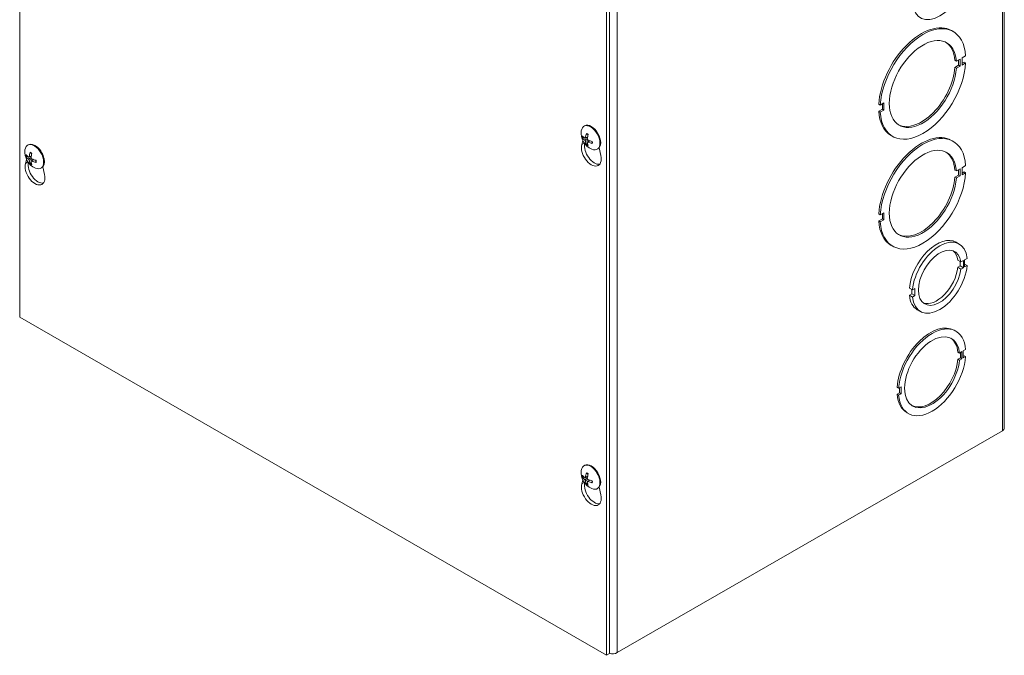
# Model space of a CAD drawing. Header units: inches. Extents: x 4 to 107, y 3 to 66.
# Tile 12 of 13: x 94 to 106, y 46 to 54. Entities that reach past the tile are written whole.
import ezdxf

# ---------------------------------------------------------------- set-up
doc = ezdxf.new("R2010")
doc.units = ezdxf.units.IN
doc.header["$LTSCALE"] = 6.5
doc.header["$MEASUREMENT"] = 0
doc.layers.add('Visible (ANSI)', color=7, linetype='Continuous', lineweight=5)
doc.layers.add('Visible Narrow (ANSI)', color=7, linetype='Continuous', lineweight=5)

msp = doc.modelspace()

# ---------------------------------------------------------------- linework, layer by layer
at = {"layer": 'Visible (ANSI)'}
for p, q in [((93.9314, 50.2477), (93.9314, 58.7502)), ((106.2692, 57.3607), (106.2692, 48.8582)), ((101.3236, 46.0349), (101.3236, 54.5374)), ((101.2853, 54.5154), (101.2853, 46.0129)), ((105.6088, 53.8363), (105.628, 53.8252)), ((105.6691, 53.454), (105.65, 53.465)), ((105.6691, 53.454), (105.7145, 53.4801)), ((105.6953, 53.4026), (105.6953, 53.4691)), ((105.7145, 53.4801), (105.7145, 53.3916)), ((105.7844, 53.5204), (105.7391, 53.4943)), ((105.7391, 53.4943), (105.7391, 53.4057)), ((105.7391, 53.4278), (105.7653, 53.4429)), ((105.7391, 53.4057), (105.7844, 53.4318)), ((105.7844, 53.4318), (105.7653, 53.4429)), ((105.65, 53.3765), (105.6953, 53.4026)), ((105.6691, 53.3654), (105.65, 53.3765)), ((105.7145, 53.3916), (105.6691, 53.3654)), ((105.6953, 53.4026), (105.7145, 53.3916)), ((104.76, 52.9305), (104.7147, 52.9043)), ((104.7601, 52.8419), (104.76, 52.9305)), ((104.7147, 52.9043), (104.6955, 52.9154)), ((104.6956, 52.8268), (104.7409, 52.8529)), ((104.7147, 52.8158), (104.6956, 52.8268)), ((104.7147, 52.8158), (104.7601, 52.8419)), ((104.7409, 52.8529), (104.7409, 52.9194)), ((104.7601, 52.8419), (104.7409, 52.8529)), ((101.002, 52.6392), (101.0108, 52.6442)), ((100.9743, 52.4097), (100.9885, 52.4584)), ((100.9916, 52.4923), (101.005, 52.496)), ((101.0186, 52.4881), (101.0472, 52.5007)), ((101.0458, 52.441), (101.0711, 52.4595)), ((104.852, 52.522), (104.8711, 52.5109)), ((105.6088, 52.4617), (105.628, 52.4507)), ((94.0311, 52.4022), (94.0399, 52.4073)), ((101.0459, 52.425), (101.036, 52.4153)), ((101.1681, 52.3508), (101.1769, 52.3558)), ((101.1922, 52.3688), (101.2133, 52.272)), ((94.0034, 52.1727), (94.0176, 52.2214)), ((94.0207, 52.2553), (94.0341, 52.2591)), ((94.0477, 52.2511), (94.0763, 52.2637)), ((94.0749, 52.204), (94.1002, 52.2225)), ((94.0751, 52.1881), (94.0651, 52.1783)), ((94.1972, 52.1138), (94.206, 52.1189)), ((94.2213, 52.1318), (94.2424, 52.0351)), ((105.6691, 52.0794), (105.65, 52.0905)), ((105.6691, 52.0794), (105.7145, 52.1056)), ((105.6953, 52.028), (105.6953, 52.0945)), ((105.7145, 52.1056), (105.7145, 52.017)), ((105.7844, 52.1458), (105.7391, 52.1197)), ((105.7391, 52.1197), (105.7391, 52.0312)), ((105.7391, 52.0532), (105.7653, 52.0683)), ((105.7844, 52.0573), (105.7653, 52.0683)), ((105.65, 52.0019), (105.6953, 52.028)), ((105.6691, 51.9909), (105.65, 52.0019)), ((105.7145, 52.017), (105.6691, 51.9909)), ((105.6953, 52.028), (105.7145, 52.017)), ((105.7391, 52.0312), (105.7844, 52.0573)), ((104.7147, 51.5298), (104.6955, 51.5408)), ((104.6956, 51.4522), (104.7409, 51.4783)), ((104.7147, 51.4412), (104.6956, 51.4522)), ((104.76, 51.5559), (104.7147, 51.5298)), ((104.7147, 51.4412), (104.7601, 51.4673)), ((104.7409, 51.4783), (104.7409, 51.5449)), ((104.7601, 51.4673), (104.7409, 51.4783)), ((104.7601, 51.4673), (104.76, 51.5559)), ((104.852, 51.1474), (104.8711, 51.1364)), ((105.6652, 51.1859), (105.7035, 51.1639)), ((105.6873, 50.9606), (105.7256, 50.9386)), ((105.7256, 50.9386), (105.7562, 50.9562)), ((105.7562, 50.9562), (105.7562, 50.8675)), ((105.8028, 50.9831), (105.7721, 50.9654)), ((105.7721, 50.9654), (105.7721, 50.8767)), ((105.6873, 50.8719), (105.7179, 50.8896)), ((105.6873, 50.8719), (105.7256, 50.8499)), ((105.7179, 50.8896), (105.7179, 50.943)), ((105.7179, 50.8896), (105.7562, 50.8675)), ((105.7562, 50.8675), (105.7256, 50.8499)), ((105.7721, 50.912), (105.8028, 50.8943)), ((105.7721, 50.8767), (105.8028, 50.8943)), ((105.0793, 50.6104), (105.1176, 50.5884)), ((105.11, 50.5395), (105.11, 50.5928)), ((105.1483, 50.606), (105.1176, 50.5884)), ((105.1483, 50.5175), (105.1483, 50.606)), ((105.0793, 50.5219), (105.11, 50.5395)), ((105.0793, 50.5219), (105.1176, 50.4998)), ((105.11, 50.5395), (105.1483, 50.5175)), ((105.1176, 50.4998), (105.1483, 50.5175)), ((105.1786, 50.341), (105.2169, 50.3189)), ((101.2853, 46.0129), (93.9314, 50.2477)), ((105.6426, 50.0843), (105.6618, 50.0733)), ((105.707, 49.7985), (105.6879, 49.8095)), ((105.6879, 49.721), (105.7185, 49.7386)), ((105.707, 49.7985), (105.7377, 49.8162)), ((105.7377, 49.7276), (105.707, 49.7099)), ((105.7185, 49.7386), (105.7185, 49.8051)), ((105.7185, 49.7386), (105.7377, 49.7276)), ((105.7377, 49.8162), (105.7377, 49.7276)), ((105.784, 49.8429), (105.7534, 49.8252)), ((105.7534, 49.8252), (105.7534, 49.7366)), ((105.7534, 49.7587), (105.7649, 49.7653)), ((105.7534, 49.7366), (105.784, 49.7543)), ((105.784, 49.7543), (105.7649, 49.7653)), ((105.707, 49.7099), (105.6879, 49.721)), ((104.9449, 49.3596), (104.9257, 49.3706)), ((104.9755, 49.3772), (104.9449, 49.3596)), ((104.9564, 49.2997), (104.9564, 49.3662)), ((104.9755, 49.2887), (104.9755, 49.3772)), ((104.9257, 49.282), (104.9564, 49.2997)), ((104.9449, 49.271), (104.9257, 49.282)), ((104.9449, 49.271), (104.9755, 49.2887)), ((104.9755, 49.2887), (104.9564, 49.2997)), ((105.048, 49.0516), (105.0671, 49.0406)), ((106.2454, 48.8251), (101.4194, 46.046)), ((101.002, 48.3879), (101.0108, 48.393)), ((100.9916, 48.2411), (101.005, 48.2448)), ((101.0186, 48.2368), (101.0472, 48.2494)), ((100.9743, 48.1584), (100.9885, 48.2072)), ((101.0459, 48.1738), (101.036, 48.164)), ((101.0458, 48.1898), (101.0711, 48.2082)), ((101.1922, 48.1175), (101.2133, 48.0208)), ((101.1681, 48.0995), (101.1769, 48.1046)), ((101.3236, 46.0349), (101.2853, 46.0129))]:
    msp.add_line(p, q, dxfattribs=at)
for centre in [(101.187, 52.5537), (94.2161, 52.3167), (101.187, 48.3024)]:
    msp.add_arc(centre, 0.2201, 173.29035, 246.58163, dxfattribs=at)
for centre, major_axis, ratio, start_param, end_param in [((105.4602, 54.4187), (-0.2433, -0.4225), 0.5780931, 5.607253, 8.5259665), ((105.2304, 53.1791), (0.3784, 0.6572), 0.5780931, 0, 2.2828206), ((105.2496, 53.1681), (0.3784, 0.6572), 0.5780931, 5.5673922, 8.5660059), ((105.2496, 53.1681), (-0.2973, -0.5163), 0.5780931, 2.4453448, 8.5464606), ((105.2304, 53.1791), (0.2973, 0.5163), 0.5780931, 5.5869375, 6.2511006), ((105.2496, 53.1681), (-0.3784, -0.6572), 0.5780931, 5.5673922, 8.5660059), ((105.2304, 53.1791), (-0.2973, -0.5163), 0.5780931, 0.0320847, 2.2632753), ((105.2304, 53.1791), (-0.3784, -0.6572), 0.5780931, 5.5673922, 6.2831853), ((101.0851, 52.495), (-0.083, 0.1442), 0.5780931, 2.4809663, 6.9438116), ((101.0938, 52.5), (-0.083, 0.1442), 0.5780931, 3.1415927, 6.2831853), ((105.2496, 51.7935), (0.3784, 0.6572), 0.5780931, 5.5673922, 8.5660059), ((101.1867, 52.5503), (-0.2191, 0.0213), 0.5392051, 0.4286793, 0.7132673), ((101.1867, 52.5568), (-0.2189, -0.0226), 0.6076847, 0.3138666, 0.5984546), ((101.1895, 52.552), (-0.1201, -0.1845), 0.6421331, 5.1184059, 5.4029938), ((101.1895, 52.5518), (-0.1288, -0.1785), 0.6099691, 5.6831035, 5.9676914), ((101.1839, 52.5552), (0.1005, 0.1958), 0.5092008, 1.9171162, 2.2017042), ((101.1839, 52.5551), (0.0909, 0.2005), 0.5413648, 2.4261434, 2.7107314), ((101.1868, 52.5502), (-0.2198, 0.0107), 0.5069164, 0.937903, 1.222491), ((101.1868, 52.5567), (0.2198, 0.012), 0.6399734, 4.0199232, 4.3045112), ((105.2304, 51.8045), (0.3784, 0.6572), 0.5780931, 0, 2.2828206), ((94.1142, 52.258), (-0.083, 0.1442), 0.5780931, 2.4809663, 6.9438116), ((94.1229, 52.2631), (-0.083, 0.1442), 0.5780931, 3.1415926, 6.2831853), ((94.2186, 52.315), (-0.1201, -0.1845), 0.6421331, 5.1184059, 5.4029938), ((101.0938, 52.3009), (0.0878, -0.1525), 0.5780931, 3.6476503, 7.3517915), ((101.1321, 52.323), (0.0878, -0.1525), 0.5780931, 3.724497, 6.0641526), ((105.2496, 51.7935), (-0.2973, -0.5163), 0.5780931, 2.4453448, 8.5464606), ((105.2304, 51.8045), (0.2973, 0.5163), 0.5780931, 5.5869375, 6.2511006), ((94.2158, 52.3134), (-0.2191, 0.0213), 0.5392051, 0.4286793, 0.7132673), ((94.2158, 52.3199), (-0.2189, -0.0226), 0.6076847, 0.3138666, 0.5984546), ((94.2186, 52.3149), (-0.1288, -0.1785), 0.6099691, 5.6831035, 5.9676914), ((94.213, 52.3183), (0.1005, 0.1958), 0.5092008, 1.9171162, 2.2017042), ((94.213, 52.3181), (0.0909, 0.2005), 0.5413648, 2.4261434, 2.7107314), ((94.2159, 52.3133), (-0.2198, 0.0107), 0.5069164, 0.937903, 1.222491), ((94.2159, 52.3198), (0.2198, 0.012), 0.6399734, 4.0199232, 4.3045112), ((94.1229, 52.064), (0.0878, -0.1525), 0.5780931, 3.6476503, 7.3517915), ((94.1612, 52.086), (0.0878, -0.1525), 0.5780931, 3.724497, 6.0641526), ((105.2496, 51.7935), (-0.3784, -0.6572), 0.5780931, 5.5673922, 8.5660059), ((105.2304, 51.8045), (-0.2973, -0.5163), 0.5780931, 0.0320847, 2.2632753), ((105.2304, 51.8045), (-0.3784, -0.6572), 0.5780931, 5.5673922, 6.2831853), ((105.4219, 50.7634), (0.2433, 0.4225), 0.5780931, 0, 2.2429784), ((105.4602, 50.7414), (0.2433, 0.4225), 0.5780931, 5.6074502, 8.5261637), ((105.4602, 50.7414), (-0.1892, -0.3286), 0.5780931, 2.4979385, 8.4939197), ((105.4219, 50.7634), (0.1892, 0.3286), 0.5780931, 5.6395311, 6.1821932), ((105.4602, 50.7414), (-0.2433, -0.4225), 0.5780931, 5.607253, 8.5259665), ((105.4219, 50.7634), (-0.1892, -0.3286), 0.5780931, 0.1009921, 2.2107344), ((105.4219, 50.7634), (-0.2433, -0.4225), 0.5780931, 5.607253, 6.2831853), ((105.3453, 49.568), (0.2973, 0.5163), 0.5780931, 0, 2.2632792), ((105.3645, 49.5569), (0.2973, 0.5163), 0.5780931, 5.5869414, 8.5464645), ((105.3645, 49.5569), (-0.2433, -0.4225), 0.5780931, 2.465655, 8.5261583), ((105.3453, 49.568), (0.2433, 0.4225), 0.5780931, 5.6072477, 6.2439673), ((105.3645, 49.5569), (-0.2973, -0.5163), 0.5780931, 5.5869414, 8.5464645), ((105.3453, 49.568), (-0.2433, -0.4225), 0.5780931, 0.039218, 2.242973), ((105.3453, 49.568), (-0.2973, -0.5163), 0.5780931, 5.5869414, 6.2831853), ((106.1879, 48.8582), (0.0813, 0), 0.5758617, 5.4977871, 6.2831853), ((101.0851, 48.2437), (-0.083, 0.1442), 0.5780931, 2.4809663, 6.9438116), ((101.0938, 48.2488), (-0.083, 0.1442), 0.5780931, 3.1415927, 6.2831853), ((101.1867, 48.2991), (-0.2191, 0.0213), 0.5392051, 0.4286793, 0.7132673), ((101.1867, 48.3056), (-0.2189, -0.0226), 0.6076847, 0.3138666, 0.5984546), ((101.1895, 48.3008), (-0.1201, -0.1845), 0.6421331, 5.1184059, 5.4029938), ((101.1839, 48.304), (0.1005, 0.1958), 0.5092008, 1.9171162, 2.2017042), ((101.0938, 48.0497), (0.0878, -0.1525), 0.5780931, 3.6476503, 7.3517915), ((101.1321, 48.0717), (0.0878, -0.1525), 0.5780931, 3.724497, 6.0641526), ((101.1895, 48.3006), (-0.1288, -0.1785), 0.6099691, 5.6831035, 5.9676914), ((101.1839, 48.3038), (0.0909, 0.2005), 0.5413648, 2.4261434, 2.7107314), ((101.1868, 48.299), (-0.2198, 0.0107), 0.5069164, 0.937903, 1.222491), ((101.1868, 48.3055), (0.2198, 0.012), 0.6399734, 4.0199232, 4.3045112), ((101.3619, 46.0791), (-0.0813, 0), 0.5758617, 1.0799136, 2.3561945)]:
    msp.add_ellipse(centre, major_axis=major_axis, ratio=ratio, start_param=start_param, end_param=end_param, dxfattribs=at)
for points, knots in [([(100.9916, 52.4923), (100.9909, 52.4921), (100.99, 52.492), (100.9885, 52.4919), (100.9874, 52.4919), (100.9858, 52.4922), (100.9849, 52.4925), (100.9836, 52.4932), (100.9831, 52.4937), (100.9827, 52.4942), (100.9827, 52.4943), (100.9826, 52.4943)], [0.071294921, 0.071294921, 0.071294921, 0.071294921, 0.077560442, 0.077560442, 0.085300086, 0.085300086, 0.09312997, 0.09312997, 0.100965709, 0.100965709, 0.101461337, 0.101461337, 0.101461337, 0.101461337]), ([(101.0218, 52.4939), (101.0216, 52.4927), (101.0213, 52.4915), (101.0204, 52.4895), (101.0198, 52.4888), (101.0184, 52.4879), (101.0175, 52.4877), (101.0157, 52.4878), (101.0148, 52.4882), (101.0137, 52.4889), (101.0136, 52.489), (101.0135, 52.4891)], [0, 0, 0, 0, 0.012558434, 0.012558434, 0.025116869, 0.025116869, 0.037659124, 0.037659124, 0.050201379, 0.050201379, 0.052067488, 0.052067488, 0.052067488, 0.052067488]), ([(101.0135, 52.4632), (101.0144, 52.4626), (101.0153, 52.4617), (101.0172, 52.4596), (101.018, 52.4583), (101.0195, 52.4559), (101.0202, 52.4545), (101.0212, 52.4518), (101.0215, 52.4505), (101.0217, 52.4492), (101.0217, 52.4491), (101.0218, 52.4489)], [0, 0, 0, 0, 0.012558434, 0.012558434, 0.025116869, 0.025116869, 0.037659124, 0.037659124, 0.050201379, 0.050201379, 0.052067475, 0.052067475, 0.052067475, 0.052067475]), ([(101.0351, 52.5437), (101.0349, 52.5437), (101.0347, 52.5438), (101.0341, 52.5442), (101.0336, 52.5447), (101.0331, 52.5458), (101.0329, 52.5466), (101.0329, 52.5481), (101.033, 52.549), (101.0333, 52.5499), (101.0333, 52.5499), (101.0333, 52.55)], [0.075184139, 0.075184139, 0.075184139, 0.075184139, 0.077560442, 0.077560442, 0.085300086, 0.085300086, 0.09312997, 0.09312997, 0.100965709, 0.100965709, 0.101461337, 0.101461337, 0.101461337, 0.101461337]), ([(101.0351, 52.5437), (101.0365, 52.5432), (101.0379, 52.5427), (101.0407, 52.5414), (101.0421, 52.5407), (101.045, 52.5392), (101.0464, 52.5384), (101.0493, 52.5366), (101.0508, 52.5356), (101.0531, 52.534), (101.0539, 52.5333), (101.0548, 52.5327)], [6.08805199, 6.08805199, 6.08805199, 6.08805199, 6.16592309, 6.16592309, 6.24379419, 6.24379419, 6.32166529, 6.32166529, 6.39953638, 6.39953638, 6.44528871, 6.44528871, 6.44528871, 6.44528871]), ([(101.0524, 52.4667), (101.0513, 52.4672), (101.0501, 52.468), (101.0479, 52.4699), (101.047, 52.4711), (101.0455, 52.4736), (101.0449, 52.475), (101.0441, 52.4778), (101.044, 52.4792), (101.0441, 52.4807), (101.0441, 52.4808), (101.0441, 52.481)], [0, 0, 0, 0, 0.012558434, 0.012558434, 0.025116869, 0.025116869, 0.037659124, 0.037659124, 0.050201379, 0.050201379, 0.052067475, 0.052067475, 0.052067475, 0.052067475]), ([(101.0441, 52.436), (101.044, 52.4371), (101.0441, 52.4382), (101.0447, 52.44), (101.0452, 52.4407), (101.0466, 52.4416), (101.0475, 52.4418), (101.0496, 52.4418), (101.0508, 52.4415), (101.0521, 52.441), (101.0522, 52.4409), (101.0524, 52.4408)], [0, 0, 0, 0, 0.01255561, 0.01255561, 0.02511122, 0.02511122, 0.037656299, 0.037656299, 0.050201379, 0.050201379, 0.052067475, 0.052067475, 0.052067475, 0.052067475]), ([(101.1024, 52.4502), (101.1026, 52.4491), (101.1027, 52.448), (101.103, 52.4452), (101.1031, 52.4434), (101.1032, 52.44), (101.1032, 52.4384), (101.1031, 52.4351), (101.103, 52.4335), (101.1026, 52.4305), (101.1024, 52.429), (101.1021, 52.4275)], [1.4084514, 1.4084514, 1.4084514, 1.4084514, 1.45444978, 1.45444978, 1.53231761, 1.53231761, 1.61018545, 1.61018545, 1.68805328, 1.68805328, 1.76592112, 1.76592112, 1.76592112, 1.76592112]), ([(94.0642, 52.3067), (94.064, 52.3068), (94.0639, 52.3068), (94.0632, 52.3072), (94.0627, 52.3077), (94.0622, 52.3088), (94.062, 52.3096), (94.062, 52.3111), (94.0621, 52.312), (94.0624, 52.3129), (94.0624, 52.3129), (94.0624, 52.313)], [0.075184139, 0.075184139, 0.075184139, 0.075184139, 0.077560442, 0.077560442, 0.085300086, 0.085300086, 0.09312997, 0.09312997, 0.100965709, 0.100965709, 0.101461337, 0.101461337, 0.101461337, 0.101461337]), ([(101.0333, 52.4066), (101.0333, 52.4066), (101.0333, 52.4066), (101.033, 52.4072), (101.0329, 52.408), (101.0329, 52.4094), (101.0331, 52.4103), (101.0336, 52.4119), (101.0341, 52.4128), (101.035, 52.4141), (101.0355, 52.4148), (101.036, 52.4153)], [0.022881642, 0.022881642, 0.022881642, 0.022881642, 0.02337727, 0.02337727, 0.03121301, 0.03121301, 0.039042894, 0.039042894, 0.046782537, 0.046782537, 0.053048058, 0.053048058, 0.053048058, 0.053048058]), ([(101.1067, 52.4229), (101.1066, 52.4229), (101.1066, 52.4229), (101.1057, 52.4231), (101.1048, 52.4234), (101.1036, 52.4242), (101.103, 52.4248), (101.1023, 52.4258), (101.1021, 52.4264), (101.1021, 52.4272), (101.1021, 52.4274), (101.1021, 52.4275)], [0.022881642, 0.022881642, 0.022881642, 0.022881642, 0.02337727, 0.02337727, 0.03121301, 0.03121301, 0.039042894, 0.039042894, 0.046782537, 0.046782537, 0.049104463, 0.049104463, 0.049104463, 0.049104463]), ([(94.0207, 52.2553), (94.02, 52.2551), (94.0192, 52.255), (94.0176, 52.2549), (94.0165, 52.255), (94.0149, 52.2553), (94.014, 52.2556), (94.0128, 52.2563), (94.0122, 52.2568), (94.0118, 52.2573), (94.0118, 52.2573), (94.0117, 52.2573)], [0.071294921, 0.071294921, 0.071294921, 0.071294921, 0.077560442, 0.077560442, 0.085300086, 0.085300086, 0.09312997, 0.09312997, 0.100965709, 0.100965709, 0.101461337, 0.101461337, 0.101461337, 0.101461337]), ([(94.0509, 52.257), (94.0507, 52.2557), (94.0505, 52.2545), (94.0495, 52.2526), (94.0489, 52.2518), (94.0475, 52.2509), (94.0466, 52.2507), (94.0448, 52.2509), (94.0439, 52.2513), (94.0429, 52.252), (94.0427, 52.2521), (94.0426, 52.2522)], [0, 0, 0, 0, 0.012558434, 0.012558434, 0.025116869, 0.025116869, 0.037659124, 0.037659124, 0.050201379, 0.050201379, 0.052067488, 0.052067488, 0.052067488, 0.052067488]), ([(94.0426, 52.2263), (94.0435, 52.2256), (94.0444, 52.2247), (94.0463, 52.2226), (94.0471, 52.2214), (94.0486, 52.2189), (94.0493, 52.2175), (94.0503, 52.2149), (94.0506, 52.2135), (94.0508, 52.2123), (94.0508, 52.2121), (94.0509, 52.2119)], [0, 0, 0, 0, 0.012558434, 0.012558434, 0.025116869, 0.025116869, 0.037659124, 0.037659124, 0.050201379, 0.050201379, 0.052067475, 0.052067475, 0.052067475, 0.052067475]), ([(94.0642, 52.3067), (94.0656, 52.3062), (94.067, 52.3057), (94.0698, 52.3044), (94.0712, 52.3038), (94.0741, 52.3022), (94.0755, 52.3014), (94.0784, 52.2996), (94.0799, 52.2986), (94.0822, 52.297), (94.083, 52.2964), (94.0839, 52.2957)], [6.08805199, 6.08805199, 6.08805199, 6.08805199, 6.16592309, 6.16592309, 6.24379419, 6.24379419, 6.32166529, 6.32166529, 6.39953638, 6.39953638, 6.44528871, 6.44528871, 6.44528871, 6.44528871]), ([(94.0815, 52.2297), (94.0804, 52.2302), (94.0792, 52.231), (94.077, 52.2329), (94.0761, 52.2341), (94.0746, 52.2366), (94.074, 52.238), (94.0733, 52.2408), (94.0731, 52.2423), (94.0732, 52.2437), (94.0732, 52.2439), (94.0732, 52.2441)], [0, 0, 0, 0, 0.012558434, 0.012558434, 0.025116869, 0.025116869, 0.037659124, 0.037659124, 0.050201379, 0.050201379, 0.052067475, 0.052067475, 0.052067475, 0.052067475]), ([(94.0732, 52.1991), (94.0731, 52.2001), (94.0732, 52.2012), (94.0738, 52.203), (94.0743, 52.2037), (94.0757, 52.2046), (94.0766, 52.2048), (94.0787, 52.2048), (94.0799, 52.2045), (94.0812, 52.204), (94.0813, 52.2039), (94.0815, 52.2038)], [0, 0, 0, 0, 0.01255561, 0.01255561, 0.02511122, 0.02511122, 0.037656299, 0.037656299, 0.050201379, 0.050201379, 0.052067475, 0.052067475, 0.052067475, 0.052067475]), ([(94.1315, 52.2132), (94.1317, 52.2121), (94.1318, 52.2111), (94.1321, 52.2082), (94.1322, 52.2065), (94.1323, 52.2031), (94.1323, 52.2014), (94.1322, 52.1981), (94.1321, 52.1965), (94.1317, 52.1935), (94.1315, 52.192), (94.1312, 52.1906)], [1.4084514, 1.4084514, 1.4084514, 1.4084514, 1.45444978, 1.45444978, 1.53231761, 1.53231761, 1.61018545, 1.61018545, 1.68805328, 1.68805328, 1.76592112, 1.76592112, 1.76592112, 1.76592112]), ([(94.1358, 52.1859), (94.1357, 52.1859), (94.1357, 52.1859), (94.1348, 52.1861), (94.1339, 52.1865), (94.1327, 52.1872), (94.1321, 52.1878), (94.1314, 52.1888), (94.1312, 52.1895), (94.1312, 52.1902), (94.1312, 52.1904), (94.1312, 52.1906)], [0.022881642, 0.022881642, 0.022881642, 0.022881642, 0.02337727, 0.02337727, 0.03121301, 0.03121301, 0.039042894, 0.039042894, 0.046782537, 0.046782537, 0.049104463, 0.049104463, 0.049104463, 0.049104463]), ([(94.0624, 52.1696), (94.0624, 52.1696), (94.0624, 52.1697), (94.0621, 52.1702), (94.062, 52.171), (94.062, 52.1724), (94.0622, 52.1734), (94.0627, 52.1749), (94.0632, 52.1758), (94.0641, 52.1772), (94.0646, 52.1778), (94.0651, 52.1783)], [0.022881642, 0.022881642, 0.022881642, 0.022881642, 0.02337727, 0.02337727, 0.03121301, 0.03121301, 0.039042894, 0.039042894, 0.046782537, 0.046782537, 0.053048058, 0.053048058, 0.053048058, 0.053048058]), ([(100.9916, 48.2411), (100.9909, 48.2409), (100.99, 48.2407), (100.9885, 48.2406), (100.9874, 48.2407), (100.9858, 48.241), (100.9849, 48.2413), (100.9836, 48.242), (100.9831, 48.2425), (100.9827, 48.243), (100.9827, 48.243), (100.9826, 48.2431)], [0.071294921, 0.071294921, 0.071294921, 0.071294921, 0.077560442, 0.077560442, 0.085300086, 0.085300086, 0.09312997, 0.09312997, 0.100965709, 0.100965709, 0.101461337, 0.101461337, 0.101461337, 0.101461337]), ([(101.0218, 48.2427), (101.0216, 48.2414), (101.0213, 48.2402), (101.0204, 48.2383), (101.0198, 48.2375), (101.0184, 48.2366), (101.0175, 48.2364), (101.0157, 48.2366), (101.0148, 48.237), (101.0137, 48.2377), (101.0136, 48.2378), (101.0135, 48.2379)], [0, 0, 0, 0, 0.012558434, 0.012558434, 0.025116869, 0.025116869, 0.037659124, 0.037659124, 0.050201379, 0.050201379, 0.052067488, 0.052067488, 0.052067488, 0.052067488]), ([(101.0351, 48.2924), (101.0349, 48.2925), (101.0347, 48.2926), (101.0341, 48.2929), (101.0336, 48.2934), (101.0331, 48.2946), (101.0329, 48.2953), (101.0329, 48.2968), (101.033, 48.2978), (101.0333, 48.2986), (101.0333, 48.2987), (101.0333, 48.2987)], [0.075184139, 0.075184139, 0.075184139, 0.075184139, 0.077560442, 0.077560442, 0.085300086, 0.085300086, 0.09312997, 0.09312997, 0.100965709, 0.100965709, 0.101461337, 0.101461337, 0.101461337, 0.101461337]), ([(101.0351, 48.2924), (101.0365, 48.292), (101.0379, 48.2914), (101.0407, 48.2902), (101.0421, 48.2895), (101.045, 48.288), (101.0464, 48.2871), (101.0493, 48.2853), (101.0508, 48.2844), (101.0531, 48.2827), (101.0539, 48.2821), (101.0548, 48.2814)], [6.08805199, 6.08805199, 6.08805199, 6.08805199, 6.16592309, 6.16592309, 6.24379419, 6.24379419, 6.32166529, 6.32166529, 6.39953638, 6.39953638, 6.44528871, 6.44528871, 6.44528871, 6.44528871]), ([(101.0135, 48.212), (101.0144, 48.2114), (101.0153, 48.2105), (101.0172, 48.2083), (101.018, 48.2071), (101.0195, 48.2046), (101.0202, 48.2033), (101.0212, 48.2006), (101.0215, 48.1993), (101.0217, 48.198), (101.0217, 48.1978), (101.0218, 48.1977)], [0, 0, 0, 0, 0.012558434, 0.012558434, 0.025116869, 0.025116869, 0.037659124, 0.037659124, 0.050201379, 0.050201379, 0.052067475, 0.052067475, 0.052067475, 0.052067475]), ([(101.0333, 48.1553), (101.0333, 48.1553), (101.0333, 48.1554), (101.033, 48.156), (101.0329, 48.1567), (101.0329, 48.1582), (101.0331, 48.1591), (101.0336, 48.1607), (101.0341, 48.1616), (101.035, 48.1629), (101.0355, 48.1635), (101.036, 48.164)], [0.022881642, 0.022881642, 0.022881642, 0.022881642, 0.02337727, 0.02337727, 0.03121301, 0.03121301, 0.039042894, 0.039042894, 0.046782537, 0.046782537, 0.053048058, 0.053048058, 0.053048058, 0.053048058]), ([(101.0524, 48.2155), (101.0513, 48.216), (101.0501, 48.2167), (101.0479, 48.2187), (101.047, 48.2199), (101.0455, 48.2223), (101.0449, 48.2237), (101.0441, 48.2266), (101.044, 48.228), (101.0441, 48.2294), (101.0441, 48.2296), (101.0441, 48.2298)], [0, 0, 0, 0, 0.012558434, 0.012558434, 0.025116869, 0.025116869, 0.037659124, 0.037659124, 0.050201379, 0.050201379, 0.052067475, 0.052067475, 0.052067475, 0.052067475]), ([(101.0441, 48.1848), (101.044, 48.1859), (101.0441, 48.187), (101.0447, 48.1887), (101.0452, 48.1894), (101.0466, 48.1903), (101.0475, 48.1906), (101.0496, 48.1905), (101.0508, 48.1903), (101.0521, 48.1897), (101.0522, 48.1897), (101.0524, 48.1896)], [0, 0, 0, 0, 0.01255561, 0.01255561, 0.02511122, 0.02511122, 0.037656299, 0.037656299, 0.050201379, 0.050201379, 0.052067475, 0.052067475, 0.052067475, 0.052067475]), ([(101.1024, 48.1989), (101.1026, 48.1979), (101.1027, 48.1968), (101.103, 48.194), (101.1031, 48.1922), (101.1032, 48.1888), (101.1032, 48.1871), (101.1031, 48.1839), (101.103, 48.1823), (101.1026, 48.1792), (101.1024, 48.1777), (101.1021, 48.1763)], [1.4084514, 1.4084514, 1.4084514, 1.4084514, 1.45444978, 1.45444978, 1.53231761, 1.53231761, 1.61018545, 1.61018545, 1.68805328, 1.68805328, 1.76592112, 1.76592112, 1.76592112, 1.76592112]), ([(101.1067, 48.1716), (101.1066, 48.1716), (101.1066, 48.1716), (101.1057, 48.1719), (101.1048, 48.1722), (101.1036, 48.173), (101.103, 48.1735), (101.1023, 48.1745), (101.1021, 48.1752), (101.1021, 48.1759), (101.1021, 48.1761), (101.1021, 48.1763)], [0.022881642, 0.022881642, 0.022881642, 0.022881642, 0.02337727, 0.02337727, 0.03121301, 0.03121301, 0.039042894, 0.039042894, 0.046782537, 0.046782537, 0.049104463, 0.049104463, 0.049104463, 0.049104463])]:
    msp.add_open_spline(points, degree=3, knots=knots, dxfattribs=at)
at = {"layer": 'Visible Narrow (ANSI)'}
for p, q in [((106.2454, 48.8251), (106.2454, 57.3276)), ((101.4194, 54.5485), (101.4194, 46.046)), ((101.0135, 52.4632), (101.0446, 52.4844)), ((101.0218, 52.4939), (101.0484, 52.5069)), ((101.0218, 52.4489), (101.0558, 52.4653)), ((101.0524, 52.4408), (101.0771, 52.4574)), ((100.9743, 52.4097), (101.0062, 52.4281)), ((94.0034, 52.1727), (94.0353, 52.1911)), ((94.0426, 52.2263), (94.0737, 52.2474)), ((94.0509, 52.257), (94.0775, 52.2699)), ((94.0509, 52.2119), (94.0849, 52.2283)), ((94.0815, 52.2038), (94.1062, 52.2205)), ((101.0218, 48.2427), (101.0484, 48.2556)), ((100.9743, 48.1584), (101.0062, 48.1768)), ((101.0135, 48.212), (101.0446, 48.2331)), ((101.0218, 48.1977), (101.0558, 48.214)), ((101.0524, 48.1896), (101.0771, 48.2062))]:
    msp.add_line(p, q, dxfattribs=at)
for centre, major_axis, start_param, end_param in [((101.0447, 52.4717), (0.0445, -0.0773), 3.7476982, 4.1101509), ((101.047, 52.4731), (-0.0399, 0.0693), 0.7139952, 0.9827358), ((101.0447, 52.4717), (-0.0445, 0.0773), 5.3184945, 5.6809472), ((101.0447, 52.4717), (-0.0445, 0.0773), 3.7476982, 4.1101509), ((94.0738, 52.2347), (-0.0445, 0.0773), 5.3184945, 5.6809472), ((101.0447, 52.4717), (0.0445, -0.0773), 5.3184945, 5.6809472), ((101.047, 52.4731), (-0.0399, 0.0693), 2.1627243, 2.4312214), ((94.0738, 52.2347), (0.0445, -0.0773), 3.7476982, 4.1101509), ((94.0761, 52.2361), (-0.0399, 0.0693), 0.7139952, 0.9827358), ((94.0738, 52.2347), (-0.0445, 0.0773), 3.7476982, 4.1101509), ((94.0738, 52.2347), (0.0445, -0.0773), 5.3184945, 5.6809472), ((94.0761, 52.2361), (-0.0399, 0.0693), 2.1627243, 2.4312214), ((101.0447, 48.2205), (0.0445, -0.0773), 3.7476982, 4.1101509), ((101.047, 48.2218), (-0.0399, 0.0693), 0.7139952, 0.9827358), ((101.0447, 48.2205), (-0.0445, 0.0773), 5.3184945, 5.6809472), ((101.0447, 48.2205), (0.0445, -0.0773), 5.3184945, 5.6809472), ((101.047, 48.2218), (-0.0399, 0.0693), 2.1627243, 2.4312214), ((101.0447, 48.2205), (-0.0445, 0.0773), 3.7476982, 4.1101509)]:
    msp.add_ellipse(centre, major_axis=major_axis, ratio=0.5780931, start_param=start_param, end_param=end_param, dxfattribs=at)

doc.saveas('drawing.dxf')
